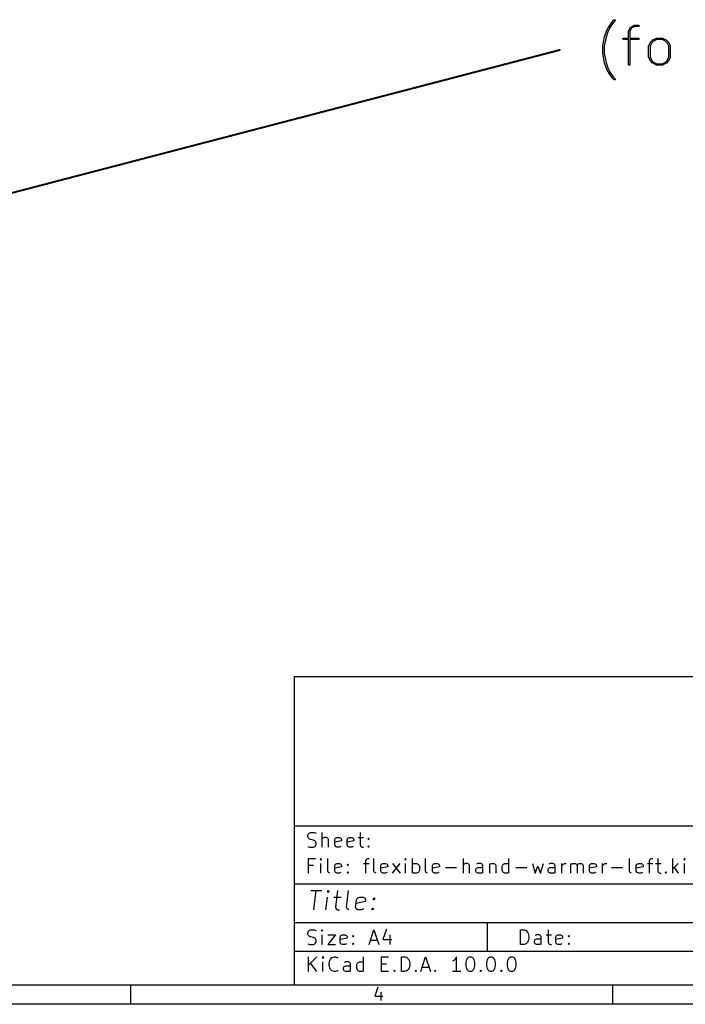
# Model space of a CAD drawing. Header units: inches. Extents: x 0.4 to 11.3, y -7.9 to -0.4.
# Tile 9 of 15: x 5.8 to 8.6, y -7.9 to -3.9. Entities that reach past the tile are written whole.
import ezdxf

# ---------------------------------------------------------------- set-up
doc = ezdxf.new("R2010")
doc.units = ezdxf.units.IN
doc.header["$MEASUREMENT"] = 0
doc.layers.add('User.Drawings', color=9, linetype='CONTINUOUS', true_color=0xc2c2c2)

msp = doc.modelspace()

# ---------------------------------------------------------------- linework, layer by layer
at = {"layer": 'BLACK', "linetype": 'CONTINUOUS'}
for p, q in [((6.9686, -6.5357), (11.2206, -6.5357)), ((6.9686, -7.7956), (6.9686, -6.5357)), ((6.9686, -7.146), (11.2206, -7.146)), ((7.0231, -7.1842), (7.0259, -7.1786)), ((7.0231, -7.1898), (7.0231, -7.1842)), ((7.0259, -7.1955), (7.0231, -7.1898)), ((7.0259, -7.1786), (7.0287, -7.1758)), ((7.0287, -7.1983), (7.0259, -7.1955)), ((7.0287, -7.1758), (7.0343, -7.173)), ((7.0343, -7.2011), (7.0287, -7.1983)), ((7.0343, -7.173), (7.0484, -7.173)), ((7.0484, -7.173), (7.0568, -7.1758)), ((7.0821, -7.232), (7.0821, -7.173)), ((7.085, -7.1955), (7.0821, -7.1983)), ((7.0906, -7.1927), (7.085, -7.1955)), ((7.099, -7.1927), (7.0906, -7.1927)), ((7.1046, -7.1955), (7.099, -7.1927)), ((7.1075, -7.2011), (7.1046, -7.1955)), ((7.1328, -7.2011), (7.1356, -7.1955)), ((7.1356, -7.1955), (7.1412, -7.1927)), ((7.1412, -7.1927), (7.1525, -7.1927)), ((7.1525, -7.1927), (7.1581, -7.1955)), ((7.1581, -7.1955), (7.1609, -7.2011)), ((7.1834, -7.2011), (7.1862, -7.1955)), ((7.1862, -7.1955), (7.1918, -7.1927)), ((7.1918, -7.1927), (7.2031, -7.1927)), ((7.2031, -7.1927), (7.2087, -7.1955)), ((7.2087, -7.1955), (7.2115, -7.2011)), ((7.2284, -7.1927), (7.2509, -7.1927)), ((7.2368, -7.173), (7.2368, -7.2236)), ((7.2678, -7.1983), (7.2706, -7.1955)), ((7.2706, -7.2011), (7.2678, -7.1983)), ((7.2706, -7.1955), (7.2734, -7.1983)), ((7.2706, -7.1955), (7.2706, -7.2011)), ((7.2734, -7.1983), (7.2706, -7.2011)), ((7.0231, -7.2292), (7.0315, -7.232)), ((7.0315, -7.232), (7.0456, -7.232)), ((7.0456, -7.2039), (7.0343, -7.2011)), ((7.0512, -7.2067), (7.0456, -7.2039)), ((7.0456, -7.232), (7.0512, -7.2292)), ((7.054, -7.2095), (7.0512, -7.2067)), ((7.0512, -7.2292), (7.054, -7.2264)), ((7.0568, -7.2151), (7.054, -7.2095)), ((7.054, -7.2264), (7.0568, -7.2208)), ((7.0568, -7.2208), (7.0568, -7.2151)), ((7.1075, -7.232), (7.1075, -7.2011)), ((7.1328, -7.2236), (7.1328, -7.2011)), ((7.1609, -7.2067), (7.1328, -7.2123)), ((7.1356, -7.2292), (7.1328, -7.2236)), ((7.1412, -7.232), (7.1356, -7.2292)), ((7.1525, -7.232), (7.1412, -7.232)), ((7.1581, -7.2292), (7.1525, -7.232)), ((7.1609, -7.2011), (7.1609, -7.2067)), ((7.1834, -7.2236), (7.1834, -7.2011)), ((7.2115, -7.2067), (7.1834, -7.2123)), ((7.1862, -7.2292), (7.1834, -7.2236)), ((7.1918, -7.232), (7.1862, -7.2292)), ((7.2031, -7.232), (7.1918, -7.232)), ((7.2087, -7.2292), (7.2031, -7.232)), ((7.2115, -7.2011), (7.2115, -7.2067)), ((7.2368, -7.2236), (7.2396, -7.2292)), ((7.2396, -7.2292), (7.2453, -7.232)), ((7.2453, -7.232), (7.2509, -7.232)), ((7.2678, -7.2292), (7.2706, -7.2264)), ((7.2706, -7.232), (7.2678, -7.2292)), ((7.2706, -7.2264), (7.2734, -7.2292)), ((7.2706, -7.2264), (7.2706, -7.232)), ((7.2734, -7.2292), (7.2706, -7.232)), ((7.0259, -7.3383), (7.0259, -7.2793)), ((7.0259, -7.2793), (7.054, -7.2793)), ((7.0456, -7.3074), (7.0259, -7.3074)), ((7.0765, -7.2793), (7.0737, -7.2821)), ((7.0737, -7.2821), (7.0765, -7.2849)), ((7.0793, -7.2821), (7.0765, -7.2793)), ((7.0765, -7.2793), (7.0765, -7.2849)), ((7.0765, -7.2849), (7.0793, -7.2821)), ((7.0765, -7.3383), (7.0765, -7.2989)), ((7.1046, -7.3299), (7.1046, -7.2793)), ((7.1328, -7.3074), (7.1356, -7.3018)), ((7.1328, -7.3299), (7.1328, -7.3074)), ((7.1609, -7.313), (7.1328, -7.3186)), ((7.1356, -7.3018), (7.1412, -7.2989)), ((7.1412, -7.2989), (7.1525, -7.2989)), ((7.1525, -7.2989), (7.1581, -7.3018)), ((7.1581, -7.3018), (7.1609, -7.3074)), ((7.1609, -7.3074), (7.1609, -7.313)), ((7.1834, -7.3046), (7.1862, -7.3018)), ((7.1862, -7.3074), (7.1834, -7.3046)), ((7.1862, -7.3018), (7.189, -7.3046)), ((7.1862, -7.3018), (7.1862, -7.3074)), ((7.189, -7.3046), (7.1862, -7.3074)), ((7.2509, -7.2989), (7.2734, -7.2989)), ((7.2593, -7.2877), (7.2621, -7.2821)), ((7.2593, -7.3383), (7.2593, -7.2877)), ((7.2621, -7.2821), (7.2678, -7.2793)), ((7.2678, -7.2793), (7.2734, -7.2793)), ((7.2931, -7.3299), (7.2931, -7.2793)), ((7.3212, -7.3074), (7.324, -7.3018)), ((7.3212, -7.3299), (7.3212, -7.3074)), ((7.3493, -7.313), (7.3212, -7.3186)), ((7.324, -7.3018), (7.3296, -7.2989)), ((7.3296, -7.2989), (7.3409, -7.2989)), ((7.3409, -7.2989), (7.3465, -7.3018)), ((7.3465, -7.3018), (7.3493, -7.3074)), ((7.3493, -7.3074), (7.3493, -7.313)), ((7.369, -7.3383), (7.3999, -7.2989)), ((7.369, -7.2989), (7.3999, -7.3383)), ((7.4224, -7.2793), (7.4196, -7.2821)), ((7.4196, -7.2821), (7.4224, -7.2849)), ((7.4252, -7.2821), (7.4224, -7.2793)), ((7.4224, -7.2793), (7.4224, -7.2849)), ((7.4224, -7.2849), (7.4252, -7.2821)), ((7.4224, -7.3383), (7.4224, -7.2989)), ((7.4505, -7.3383), (7.4505, -7.2793)), ((7.4505, -7.3018), (7.4562, -7.2989)), ((7.4562, -7.2989), (7.4674, -7.2989)), ((7.4674, -7.2989), (7.473, -7.3018)), ((7.473, -7.3018), (7.4759, -7.3046)), ((7.4759, -7.3046), (7.4787, -7.3102)), ((7.4787, -7.3102), (7.4787, -7.3271)), ((7.504, -7.3299), (7.504, -7.2793)), ((7.5321, -7.3074), (7.5349, -7.3018)), ((7.5321, -7.3299), (7.5321, -7.3074)), ((7.5602, -7.313), (7.5321, -7.3186)), ((7.5349, -7.3018), (7.5405, -7.2989)), ((7.5405, -7.2989), (7.5518, -7.2989)), ((7.5518, -7.2989), (7.5574, -7.3018)), ((7.5574, -7.3018), (7.5602, -7.3074)), ((7.5602, -7.3074), (7.5602, -7.313)), ((7.5855, -7.3158), (7.6305, -7.3158)), ((7.6586, -7.3383), (7.6586, -7.2793)), ((7.6615, -7.3018), (7.6586, -7.3046)), ((7.6671, -7.2989), (7.6615, -7.3018)), ((7.6755, -7.2989), (7.6671, -7.2989)), ((7.6811, -7.3018), (7.6755, -7.2989)), ((7.6839, -7.3074), (7.6811, -7.3018)), ((7.6839, -7.3383), (7.6839, -7.3074)), ((7.7093, -7.3243), (7.7121, -7.3186)), ((7.7177, -7.2989), (7.7121, -7.3018)), ((7.7121, -7.3186), (7.7177, -7.3158)), ((7.7289, -7.2989), (7.7177, -7.2989)), ((7.7177, -7.3158), (7.7318, -7.3158)), ((7.7346, -7.3018), (7.7289, -7.2989)), ((7.7318, -7.3158), (7.7374, -7.313)), ((7.7374, -7.3074), (7.7346, -7.3018)), ((7.7374, -7.3383), (7.7374, -7.3074)), ((7.7655, -7.2989), (7.7655, -7.3383)), ((7.7655, -7.3046), (7.7683, -7.3018)), ((7.7683, -7.3018), (7.7739, -7.2989)), ((7.7739, -7.2989), (7.7824, -7.2989)), ((7.7824, -7.2989), (7.788, -7.3018)), ((7.788, -7.3018), (7.7908, -7.3074)), ((7.7908, -7.3074), (7.7908, -7.3383)), ((7.8161, -7.3102), (7.8189, -7.3046)), ((7.8161, -7.3271), (7.8161, -7.3102)), ((7.8189, -7.3046), (7.8217, -7.3018)), ((7.8217, -7.3018), (7.8274, -7.2989)), ((7.8274, -7.2989), (7.8386, -7.2989)), ((7.8386, -7.2989), (7.8442, -7.3018)), ((7.8442, -7.3383), (7.8442, -7.2793)), ((7.8724, -7.3158), (7.9174, -7.3158)), ((7.9399, -7.2989), (7.9511, -7.3383)), ((7.9511, -7.3383), (7.9624, -7.3102)), ((7.9624, -7.3102), (7.9736, -7.3383)), ((7.9736, -7.3383), (7.9848, -7.2989)), ((8.0045, -7.3243), (8.0073, -7.3186)), ((8.013, -7.2989), (8.0073, -7.3018)), ((8.0073, -7.3186), (8.013, -7.3158)), ((8.0242, -7.2989), (8.013, -7.2989)), ((8.013, -7.3158), (8.027, -7.3158)), ((8.0298, -7.3018), (8.0242, -7.2989)), ((8.027, -7.3158), (8.0327, -7.313)), ((8.0327, -7.3074), (8.0298, -7.3018)), ((8.0327, -7.3383), (8.0327, -7.3074)), ((8.0608, -7.3383), (8.0608, -7.2989)), ((8.0608, -7.3102), (8.0636, -7.3046)), ((8.0636, -7.3046), (8.0664, -7.3018)), ((8.0664, -7.3018), (8.072, -7.2989)), ((8.072, -7.2989), (8.0777, -7.2989)), ((8.0973, -7.3383), (8.0973, -7.2989)), ((8.0973, -7.3046), (8.1001, -7.3018)), ((8.1001, -7.3018), (8.1058, -7.2989)), ((8.1058, -7.2989), (8.1142, -7.2989)), ((8.1142, -7.2989), (8.1198, -7.3018)), ((8.1198, -7.3018), (8.1226, -7.3074)), ((8.1226, -7.3074), (8.1255, -7.3018)), ((8.1226, -7.3074), (8.1226, -7.3383)), ((8.1255, -7.3018), (8.1311, -7.2989)), ((8.1311, -7.2989), (8.1395, -7.2989)), ((8.1395, -7.2989), (8.1451, -7.3018)), ((8.1451, -7.3018), (8.148, -7.3074)), ((8.148, -7.3074), (8.148, -7.3383)), ((8.1733, -7.3074), (8.1761, -7.3018)), ((8.1733, -7.3299), (8.1733, -7.3074)), ((8.2014, -7.313), (8.1733, -7.3186)), ((8.1761, -7.3018), (8.1817, -7.2989)), ((8.1817, -7.2989), (8.1929, -7.2989)), ((8.1929, -7.2989), (8.1986, -7.3018)), ((8.1986, -7.3018), (8.2014, -7.3074)), ((8.2014, -7.3074), (8.2014, -7.313)), ((8.2267, -7.3383), (8.2267, -7.2989)), ((8.2267, -7.3102), (8.2295, -7.3046)), ((8.2295, -7.3046), (8.2323, -7.3018)), ((8.2323, -7.3018), (8.2379, -7.2989)), ((8.2379, -7.2989), (8.2436, -7.2989)), ((8.2633, -7.3158), (8.3082, -7.3158)), ((8.3364, -7.3299), (8.3364, -7.2793)), ((8.3645, -7.3074), (8.3673, -7.3018)), ((8.3645, -7.3299), (8.3645, -7.3074)), ((8.3926, -7.313), (8.3645, -7.3186)), ((8.3673, -7.3018), (8.3729, -7.2989)), ((8.3729, -7.2989), (8.3842, -7.2989)), ((8.3842, -7.2989), (8.3898, -7.3018)), ((8.3898, -7.3018), (8.3926, -7.3074)), ((8.3926, -7.3074), (8.3926, -7.313)), ((8.4095, -7.2989), (8.432, -7.2989)), ((8.4179, -7.2877), (8.4207, -7.2821)), ((8.4179, -7.3383), (8.4179, -7.2877)), ((8.4207, -7.2821), (8.4264, -7.2793)), ((8.4264, -7.2793), (8.432, -7.2793)), ((8.4432, -7.2989), (8.4657, -7.2989)), ((8.4517, -7.2793), (8.4517, -7.3299)), ((8.5135, -7.3383), (8.5135, -7.2793)), ((8.536, -7.2989), (8.5135, -7.3214)), ((8.5192, -7.3158), (8.536, -7.3383)), ((8.5613, -7.2793), (8.5585, -7.2821)), ((8.5585, -7.2821), (8.5613, -7.2849)), ((8.5642, -7.2821), (8.5613, -7.2793)), ((8.5613, -7.2793), (8.5613, -7.2849)), ((8.5613, -7.2849), (8.5642, -7.2821)), ((8.5613, -7.3383), (8.5613, -7.2989)), ((7.1075, -7.3355), (7.1046, -7.3299)), ((7.1131, -7.3383), (7.1075, -7.3355)), ((7.1356, -7.3355), (7.1328, -7.3299)), ((7.1412, -7.3383), (7.1356, -7.3355)), ((7.1525, -7.3383), (7.1412, -7.3383)), ((7.1581, -7.3355), (7.1525, -7.3383)), ((7.1834, -7.3355), (7.1862, -7.3327)), ((7.1862, -7.3383), (7.1834, -7.3355)), ((7.1862, -7.3327), (7.189, -7.3355)), ((7.1862, -7.3327), (7.1862, -7.3383)), ((7.189, -7.3355), (7.1862, -7.3383)), ((7.2959, -7.3355), (7.2931, -7.3299)), ((7.3015, -7.3383), (7.2959, -7.3355)), ((7.324, -7.3355), (7.3212, -7.3299)), ((7.3296, -7.3383), (7.324, -7.3355)), ((7.3409, -7.3383), (7.3296, -7.3383)), ((7.3465, -7.3355), (7.3409, -7.3383)), ((7.4562, -7.3383), (7.4505, -7.3355)), ((7.4674, -7.3383), (7.4562, -7.3383)), ((7.473, -7.3355), (7.4674, -7.3383)), ((7.4759, -7.3327), (7.473, -7.3355)), ((7.4787, -7.3271), (7.4759, -7.3327)), ((7.5068, -7.3355), (7.504, -7.3299)), ((7.5124, -7.3383), (7.5068, -7.3355)), ((7.5349, -7.3355), (7.5321, -7.3299)), ((7.5405, -7.3383), (7.5349, -7.3355)), ((7.5518, -7.3383), (7.5405, -7.3383)), ((7.5574, -7.3355), (7.5518, -7.3383)), ((7.7093, -7.3299), (7.7093, -7.3243)), ((7.7121, -7.3355), (7.7093, -7.3299)), ((7.7177, -7.3383), (7.7121, -7.3355)), ((7.7318, -7.3383), (7.7177, -7.3383)), ((7.7374, -7.3355), (7.7318, -7.3383)), ((7.8189, -7.3327), (7.8161, -7.3271)), ((7.8217, -7.3355), (7.8189, -7.3327)), ((7.8274, -7.3383), (7.8217, -7.3355)), ((7.8386, -7.3383), (7.8274, -7.3383)), ((7.8442, -7.3355), (7.8386, -7.3383)), ((8.0045, -7.3299), (8.0045, -7.3243)), ((8.0073, -7.3355), (8.0045, -7.3299)), ((8.013, -7.3383), (8.0073, -7.3355)), ((8.027, -7.3383), (8.013, -7.3383)), ((8.0327, -7.3355), (8.027, -7.3383)), ((8.1761, -7.3355), (8.1733, -7.3299)), ((8.1817, -7.3383), (8.1761, -7.3355)), ((8.1929, -7.3383), (8.1817, -7.3383)), ((8.1986, -7.3355), (8.1929, -7.3383)), ((8.3392, -7.3355), (8.3364, -7.3299)), ((8.3448, -7.3383), (8.3392, -7.3355)), ((8.3673, -7.3355), (8.3645, -7.3299)), ((8.3729, -7.3383), (8.3673, -7.3355)), ((8.3842, -7.3383), (8.3729, -7.3383)), ((8.3898, -7.3355), (8.3842, -7.3383)), ((8.4517, -7.3299), (8.4545, -7.3355)), ((8.4545, -7.3355), (8.4601, -7.3383)), ((8.4601, -7.3383), (8.4657, -7.3383)), ((8.4826, -7.3355), (8.4854, -7.3327)), ((8.4854, -7.3383), (8.4826, -7.3355)), ((8.4854, -7.3327), (8.4882, -7.3355)), ((8.4854, -7.3327), (8.4854, -7.3383)), ((8.4882, -7.3355), (8.4854, -7.3383)), ((6.9686, -7.3822), (11.2206, -7.3822)), ((7.0352, -7.4099), (7.0802, -7.4099)), ((7.0478, -7.4886), (7.0577, -7.4099)), ((7.0966, -7.4886), (7.1032, -7.4362)), ((7.1064, -7.4099), (7.1022, -7.4137)), ((7.1022, -7.4137), (7.1055, -7.4174)), ((7.1064, -7.4099), (7.1055, -7.4174)), ((7.1055, -7.4174), (7.1097, -7.4137)), ((7.1097, -7.4137), (7.1064, -7.4099)), ((7.1294, -7.4362), (7.1594, -7.4362)), ((7.1439, -7.4099), (7.1355, -7.4774)), ((7.1805, -7.4774), (7.1889, -7.4099)), ((7.2217, -7.4474), (7.2264, -7.4399)), ((7.2264, -7.4399), (7.2344, -7.4362)), ((7.2344, -7.4362), (7.2494, -7.4362)), ((7.2494, -7.4362), (7.2564, -7.4399)), ((7.2564, -7.4399), (7.2592, -7.4474)), ((7.2897, -7.4437), (7.2939, -7.4399)), ((7.2939, -7.4399), (7.293, -7.4474)), ((7.2939, -7.4399), (7.2972, -7.4437)), ((7.1355, -7.4774), (7.1383, -7.4849)), ((7.1833, -7.4849), (7.1805, -7.4774)), ((7.218, -7.4774), (7.2217, -7.4474)), ((7.2208, -7.4849), (7.218, -7.4774)), ((7.2583, -7.4549), (7.2199, -7.4624)), ((7.2592, -7.4474), (7.2583, -7.4549)), ((7.293, -7.4474), (7.2897, -7.4437)), ((7.2972, -7.4437), (7.293, -7.4474)), ((7.1383, -7.4849), (7.1453, -7.4886)), ((7.1453, -7.4886), (7.1528, -7.4886)), ((7.1903, -7.4886), (7.1833, -7.4849)), ((7.2278, -7.4886), (7.2208, -7.4849)), ((7.2428, -7.4886), (7.2278, -7.4886)), ((7.2508, -7.4849), (7.2428, -7.4886)), ((7.2845, -7.4849), (7.2888, -7.4811)), ((7.2878, -7.4886), (7.2845, -7.4849)), ((7.2888, -7.4811), (7.2878, -7.4886)), ((7.292, -7.4849), (7.2878, -7.4886)), ((7.2888, -7.4811), (7.292, -7.4849)), ((6.9686, -7.5397), (11.2206, -7.5397)), ((7.756, -7.5397), (7.756, -7.6578)), ((7.0231, -7.5819), (7.0259, -7.5762)), ((7.0231, -7.5875), (7.0231, -7.5819)), ((7.0259, -7.5931), (7.0231, -7.5875)), ((7.0259, -7.5762), (7.0287, -7.5734)), ((7.0287, -7.5959), (7.0259, -7.5931)), ((7.0287, -7.5734), (7.0343, -7.5706)), ((7.0343, -7.5987), (7.0287, -7.5959)), ((7.0343, -7.5706), (7.0484, -7.5706)), ((7.0456, -7.6015), (7.0343, -7.5987)), ((7.0484, -7.5706), (7.0568, -7.5734)), ((7.0821, -7.5706), (7.0793, -7.5734)), ((7.0793, -7.5734), (7.0821, -7.5762)), ((7.085, -7.5734), (7.0821, -7.5706)), ((7.0821, -7.5706), (7.0821, -7.5762)), ((7.0821, -7.5762), (7.085, -7.5734)), ((7.0821, -7.6297), (7.0821, -7.5903)), ((7.1046, -7.5903), (7.1356, -7.5903)), ((7.1356, -7.5903), (7.1046, -7.6297)), ((7.1553, -7.5987), (7.1581, -7.5931)), ((7.1553, -7.6212), (7.1553, -7.5987)), ((7.1581, -7.5931), (7.1637, -7.5903)), ((7.1637, -7.5903), (7.175, -7.5903)), ((7.175, -7.5903), (7.1806, -7.5931)), ((7.1806, -7.5931), (7.1834, -7.5987)), ((7.1834, -7.5987), (7.1834, -7.6043)), ((7.2059, -7.5959), (7.2087, -7.5931)), ((7.2087, -7.5987), (7.2059, -7.5959)), ((7.2087, -7.5931), (7.2115, -7.5959)), ((7.2087, -7.5931), (7.2087, -7.5987)), ((7.2115, -7.5959), (7.2087, -7.5987)), ((7.2734, -7.6297), (7.2931, -7.5706)), ((7.2931, -7.5706), (7.3127, -7.6297)), ((7.3437, -7.5678), (7.3296, -7.61)), ((7.3577, -7.5903), (7.3577, -7.6297)), ((7.892, -7.6297), (7.892, -7.5706)), ((7.892, -7.5706), (7.9061, -7.5706)), ((7.9061, -7.5706), (7.9145, -7.5734)), ((7.9145, -7.5734), (7.9202, -7.579)), ((7.9202, -7.579), (7.923, -7.5847)), ((7.923, -7.5847), (7.9258, -7.5959)), ((7.9258, -7.5959), (7.9258, -7.6043)), ((7.9567, -7.5903), (7.9511, -7.5931)), ((7.968, -7.5903), (7.9567, -7.5903)), ((7.9736, -7.5931), (7.968, -7.5903)), ((7.9764, -7.5987), (7.9736, -7.5931)), ((7.9764, -7.6297), (7.9764, -7.5987)), ((7.9961, -7.5903), (8.0186, -7.5903)), ((8.0045, -7.5706), (8.0045, -7.6212)), ((8.0355, -7.5987), (8.0383, -7.5931)), ((8.0355, -7.6212), (8.0355, -7.5987)), ((8.0383, -7.5931), (8.0439, -7.5903)), ((8.0439, -7.5903), (8.0552, -7.5903)), ((8.0552, -7.5903), (8.0608, -7.5931)), ((8.0608, -7.5931), (8.0636, -7.5987)), ((8.0636, -7.5987), (8.0636, -7.6043)), ((8.0861, -7.5959), (8.0889, -7.5931)), ((8.0889, -7.5987), (8.0861, -7.5959)), ((8.0889, -7.5931), (8.0917, -7.5959)), ((8.0889, -7.5931), (8.0889, -7.5987)), ((8.0917, -7.5959), (8.0889, -7.5987)), ((7.0231, -7.6268), (7.0315, -7.6297)), ((7.0315, -7.6297), (7.0456, -7.6297)), ((7.0512, -7.6043), (7.0456, -7.6015)), ((7.0456, -7.6297), (7.0512, -7.6268)), ((7.054, -7.6072), (7.0512, -7.6043)), ((7.0512, -7.6268), (7.054, -7.624)), ((7.0568, -7.6128), (7.054, -7.6072)), ((7.054, -7.624), (7.0568, -7.6184)), ((7.0568, -7.6184), (7.0568, -7.6128)), ((7.1046, -7.6297), (7.1356, -7.6297)), ((7.1834, -7.6043), (7.1553, -7.61)), ((7.1581, -7.6268), (7.1553, -7.6212)), ((7.1637, -7.6297), (7.1581, -7.6268)), ((7.175, -7.6297), (7.1637, -7.6297)), ((7.1806, -7.6268), (7.175, -7.6297)), ((7.2059, -7.6268), (7.2087, -7.624)), ((7.2087, -7.6297), (7.2059, -7.6268)), ((7.2087, -7.624), (7.2115, -7.6268)), ((7.2087, -7.624), (7.2087, -7.6297)), ((7.2115, -7.6268), (7.2087, -7.6297)), ((7.279, -7.6128), (7.3071, -7.6128)), ((7.3296, -7.61), (7.3662, -7.61)), ((7.9061, -7.6297), (7.892, -7.6297)), ((7.9145, -7.6268), (7.9061, -7.6297)), ((7.9202, -7.6212), (7.9145, -7.6268)), ((7.923, -7.6156), (7.9202, -7.6212)), ((7.9258, -7.6043), (7.923, -7.6156)), ((7.9483, -7.6156), (7.9511, -7.61)), ((7.9483, -7.6212), (7.9483, -7.6156)), ((7.9511, -7.6268), (7.9483, -7.6212)), ((7.9511, -7.61), (7.9567, -7.6072)), ((7.9567, -7.6297), (7.9511, -7.6268)), ((7.9567, -7.6072), (7.9708, -7.6072)), ((7.9708, -7.6297), (7.9567, -7.6297)), ((7.9708, -7.6072), (7.9764, -7.6043)), ((7.9764, -7.6268), (7.9708, -7.6297)), ((8.0045, -7.6212), (8.0073, -7.6268)), ((8.0073, -7.6268), (8.013, -7.6297)), ((8.013, -7.6297), (8.0186, -7.6297)), ((8.0636, -7.6043), (8.0355, -7.61)), ((8.0383, -7.6268), (8.0355, -7.6212)), ((8.0439, -7.6297), (8.0383, -7.6268)), ((8.0552, -7.6297), (8.0439, -7.6297)), ((8.0608, -7.6268), (8.0552, -7.6297)), ((8.0861, -7.6268), (8.0889, -7.624)), ((8.0889, -7.6297), (8.0861, -7.6268)), ((8.0889, -7.624), (8.0917, -7.6268)), ((8.0889, -7.624), (8.0889, -7.6297)), ((8.0917, -7.6268), (8.0889, -7.6297)), ((6.9686, -7.6578), (11.2206, -7.6578)), ((7.0259, -7.7399), (7.0259, -7.6808)), ((7.0597, -7.6808), (7.0259, -7.7146)), ((7.085, -7.6808), (7.0821, -7.6837)), ((7.0878, -7.6837), (7.085, -7.6808)), ((7.085, -7.6808), (7.085, -7.6865)), ((7.1215, -7.6837), (7.13, -7.6808)), ((7.13, -7.6808), (7.1356, -7.6808)), ((7.1356, -7.6808), (7.144, -7.6837)), ((7.2509, -7.7399), (7.2509, -7.6808)), ((7.324, -7.7399), (7.324, -7.6808)), ((7.324, -7.6808), (7.3521, -7.6808)), ((7.4055, -7.7399), (7.4055, -7.6808)), ((7.4055, -7.6808), (7.4196, -7.6808)), ((7.4196, -7.6808), (7.428, -7.6837)), ((7.4843, -7.7399), (7.504, -7.6808)), ((7.504, -7.6808), (7.5237, -7.7399)), ((7.6305, -7.6808), (7.6249, -7.6893)), ((7.6305, -7.7399), (7.6305, -7.6808)), ((7.6783, -7.6837), (7.6839, -7.6808)), ((7.6839, -7.6808), (7.6896, -7.6808)), ((7.6896, -7.6808), (7.6952, -7.6837)), ((7.7627, -7.6837), (7.7683, -7.6808)), ((7.7683, -7.6808), (7.7739, -7.6808)), ((7.7739, -7.6808), (7.7796, -7.6837)), ((7.8471, -7.6837), (7.8527, -7.6808)), ((7.8527, -7.6808), (7.8583, -7.6808)), ((7.8583, -7.6808), (7.8639, -7.6837)), ((7.0597, -7.7399), (7.0343, -7.7061)), ((7.0821, -7.6837), (7.085, -7.6865)), ((7.085, -7.6865), (7.0878, -7.6837)), ((7.085, -7.7399), (7.085, -7.7005)), ((7.1103, -7.7061), (7.1131, -7.6949)), ((7.1103, -7.7146), (7.1103, -7.7061)), ((7.1131, -7.7258), (7.1103, -7.7146)), ((7.1131, -7.6949), (7.1159, -7.6893)), ((7.1159, -7.6893), (7.1215, -7.6837)), ((7.144, -7.6837), (7.1468, -7.6865)), ((7.1693, -7.7258), (7.1721, -7.7202)), ((7.1778, -7.7005), (7.1721, -7.7033)), ((7.1721, -7.7202), (7.1778, -7.7174)), ((7.189, -7.7005), (7.1778, -7.7005)), ((7.1778, -7.7174), (7.1918, -7.7174)), ((7.1946, -7.7033), (7.189, -7.7005)), ((7.1918, -7.7174), (7.1974, -7.7146)), ((7.1974, -7.709), (7.1946, -7.7033)), ((7.1974, -7.7399), (7.1974, -7.709)), ((7.2228, -7.7118), (7.2256, -7.7061)), ((7.2228, -7.7286), (7.2228, -7.7118)), ((7.2256, -7.7061), (7.2284, -7.7033)), ((7.2284, -7.7033), (7.234, -7.7005)), ((7.234, -7.7005), (7.2453, -7.7005)), ((7.2453, -7.7005), (7.2509, -7.7033)), ((7.324, -7.709), (7.3437, -7.709)), ((7.428, -7.6837), (7.4337, -7.6893)), ((7.4337, -7.6893), (7.4365, -7.6949)), ((7.4365, -7.6949), (7.4393, -7.7061)), ((7.4393, -7.7146), (7.4365, -7.7258)), ((7.4393, -7.7061), (7.4393, -7.7146)), ((7.6193, -7.6949), (7.6136, -7.6977)), ((7.6249, -7.6893), (7.6193, -7.6949)), ((7.6699, -7.7033), (7.6727, -7.6921)), ((7.6699, -7.7174), (7.6699, -7.7033)), ((7.6727, -7.7286), (7.6699, -7.7174)), ((7.6727, -7.6921), (7.6755, -7.6865)), ((7.6755, -7.6865), (7.6783, -7.6837)), ((7.6952, -7.6837), (7.698, -7.6865)), ((7.698, -7.6865), (7.7008, -7.6921)), ((7.7008, -7.6921), (7.7036, -7.7033)), ((7.7036, -7.7174), (7.7008, -7.7286)), ((7.7036, -7.7033), (7.7036, -7.7174)), ((7.7543, -7.7033), (7.7571, -7.6921)), ((7.7543, -7.7174), (7.7543, -7.7033)), ((7.7571, -7.7286), (7.7543, -7.7174)), ((7.7571, -7.6921), (7.7599, -7.6865)), ((7.7599, -7.6865), (7.7627, -7.6837)), ((7.7796, -7.6837), (7.7824, -7.6865)), ((7.7824, -7.6865), (7.7852, -7.6921)), ((7.7852, -7.6921), (7.788, -7.7033)), ((7.788, -7.7174), (7.7852, -7.7286)), ((7.788, -7.7033), (7.788, -7.7174)), ((7.8386, -7.7033), (7.8414, -7.6921)), ((7.8386, -7.7174), (7.8386, -7.7033)), ((7.8414, -7.7286), (7.8386, -7.7174)), ((7.8414, -7.6921), (7.8442, -7.6865)), ((7.8442, -7.6865), (7.8471, -7.6837)), ((7.8639, -7.6837), (7.8667, -7.6865)), ((7.8667, -7.6865), (7.8696, -7.6921)), ((7.8696, -7.6921), (7.8724, -7.7033)), ((7.8724, -7.7174), (7.8696, -7.7286)), ((7.8724, -7.7033), (7.8724, -7.7174)), ((7.1159, -7.7315), (7.1131, -7.7258)), ((7.1215, -7.7371), (7.1159, -7.7315)), ((7.13, -7.7399), (7.1215, -7.7371)), ((7.1356, -7.7399), (7.13, -7.7399)), ((7.144, -7.7371), (7.1356, -7.7399)), ((7.1468, -7.7343), (7.144, -7.7371)), ((7.1693, -7.7315), (7.1693, -7.7258)), ((7.1721, -7.7371), (7.1693, -7.7315)), ((7.1778, -7.7399), (7.1721, -7.7371)), ((7.1918, -7.7399), (7.1778, -7.7399)), ((7.1974, -7.7371), (7.1918, -7.7399)), ((7.2256, -7.7343), (7.2228, -7.7286)), ((7.2284, -7.7371), (7.2256, -7.7343)), ((7.234, -7.7399), (7.2284, -7.7371)), ((7.2453, -7.7399), (7.234, -7.7399)), ((7.2509, -7.7371), (7.2453, -7.7399)), ((7.3521, -7.7399), (7.324, -7.7399)), ((7.3746, -7.7371), (7.3774, -7.7343)), ((7.3774, -7.7399), (7.3746, -7.7371)), ((7.3774, -7.7343), (7.3802, -7.7371)), ((7.3774, -7.7343), (7.3774, -7.7399)), ((7.3802, -7.7371), (7.3774, -7.7399)), ((7.4196, -7.7399), (7.4055, -7.7399)), ((7.428, -7.7371), (7.4196, -7.7399)), ((7.4337, -7.7315), (7.428, -7.7371)), ((7.4365, -7.7258), (7.4337, -7.7315)), ((7.4618, -7.7371), (7.4646, -7.7343)), ((7.4646, -7.7399), (7.4618, -7.7371)), ((7.4646, -7.7343), (7.4674, -7.7371)), ((7.4646, -7.7343), (7.4646, -7.7399)), ((7.4674, -7.7371), (7.4646, -7.7399)), ((7.4899, -7.723), (7.518, -7.723)), ((7.5405, -7.7371), (7.5433, -7.7343)), ((7.5433, -7.7399), (7.5405, -7.7371)), ((7.5433, -7.7343), (7.5462, -7.7371)), ((7.5433, -7.7343), (7.5433, -7.7399)), ((7.5462, -7.7371), (7.5433, -7.7399)), ((7.6474, -7.7399), (7.6136, -7.7399)), ((7.6755, -7.7343), (7.6727, -7.7286)), ((7.6783, -7.7371), (7.6755, -7.7343)), ((7.6839, -7.7399), (7.6783, -7.7371)), ((7.6896, -7.7399), (7.6839, -7.7399)), ((7.6952, -7.7371), (7.6896, -7.7399)), ((7.698, -7.7343), (7.6952, -7.7371)), ((7.7008, -7.7286), (7.698, -7.7343)), ((7.7261, -7.7371), (7.7289, -7.7343)), ((7.7289, -7.7399), (7.7261, -7.7371)), ((7.7289, -7.7343), (7.7318, -7.7371)), ((7.7289, -7.7343), (7.7289, -7.7399)), ((7.7318, -7.7371), (7.7289, -7.7399)), ((7.7599, -7.7343), (7.7571, -7.7286)), ((7.7627, -7.7371), (7.7599, -7.7343)), ((7.7683, -7.7399), (7.7627, -7.7371)), ((7.7739, -7.7399), (7.7683, -7.7399)), ((7.7796, -7.7371), (7.7739, -7.7399)), ((7.7824, -7.7343), (7.7796, -7.7371)), ((7.7852, -7.7286), (7.7824, -7.7343)), ((7.8105, -7.7371), (7.8133, -7.7343)), ((7.8133, -7.7399), (7.8105, -7.7371)), ((7.8133, -7.7343), (7.8161, -7.7371)), ((7.8133, -7.7343), (7.8133, -7.7399)), ((7.8161, -7.7371), (7.8133, -7.7399)), ((7.8442, -7.7343), (7.8414, -7.7286)), ((7.8471, -7.7371), (7.8442, -7.7343)), ((7.8527, -7.7399), (7.8471, -7.7371)), ((7.8583, -7.7399), (7.8527, -7.7399)), ((7.8639, -7.7371), (7.8583, -7.7399)), ((7.8667, -7.7343), (7.8639, -7.7371)), ((7.8696, -7.7286), (7.8667, -7.7343)), ((11.2206, -7.7956), (0.4724, -7.7956)), ((6.2992, -7.7956), (6.2992, -7.8743)), ((11.2206, -7.7956), (6.9686, -7.7956)), ((8.2677, -7.7956), (8.2677, -7.8743)), ((7.3093, -7.8047), (7.2971, -7.8412)), ((7.2971, -7.8412), (7.3288, -7.8412)), ((7.3215, -7.8242), (7.3215, -7.8583)), ((11.2993, -7.8743), (0.3937, -7.8743))]:
    msp.add_line(p, q, dxfattribs=at)
at = {"layer": 'User.Drawings', "linetype": 'CONTINUOUS'}
for p, q in [((8.2658, -3.861), (8.2733, -3.8535)), ((8.2774, -3.8576), (8.2701, -3.8649)), ((8.2733, -3.8535), (8.2737, -3.8531)), ((8.2737, -3.8531), (8.2748, -3.8527)), ((8.2748, -3.8527), (8.2759, -3.8527)), ((8.2759, -3.8527), (8.277, -3.8531)), ((8.277, -3.8531), (8.2778, -3.8539)), ((8.2778, -3.8572), (8.2774, -3.8576)), ((8.2778, -3.8539), (8.2782, -3.855)), ((8.2782, -3.8561), (8.2778, -3.8572)), ((8.2782, -3.855), (8.2782, -3.8561)), ((8.2351, -3.9221), (8.2426, -3.8996)), ((8.2426, -3.8994), (8.2427, -3.8992)), ((8.2426, -3.8996), (8.2426, -3.8994)), ((8.2427, -3.8992), (8.2502, -3.8842)), ((8.2554, -3.887), (8.2481, -3.9017)), ((8.2502, -3.8842), (8.2503, -3.8841)), ((8.2503, -3.8841), (8.2504, -3.8839)), ((8.2504, -3.8839), (8.2654, -3.8614)), ((8.2701, -3.8649), (8.2554, -3.887)), ((8.2654, -3.8614), (8.2656, -3.8612)), ((8.2654, -3.8614), (8.2654, -3.8614)), ((8.2654, -3.8614), (8.2654, -3.8614)), ((8.2656, -3.8612), (8.2658, -3.861)), ((8.2658, -3.861), (8.2658, -3.861)), ((8.2658, -3.861), (8.2658, -3.861)), ((8.3324, -3.9), (8.3325, -3.8999)), ((8.3324, -3.9006), (8.3324, -3.9)), ((8.3324, -3.9276), (8.3324, -3.9006)), ((8.3325, -3.8998), (8.3327, -3.8992)), ((8.3325, -3.8999), (8.3325, -3.8998)), ((8.3327, -3.8992), (8.3402, -3.8842)), ((8.345, -3.8878), (8.3383, -3.9013)), ((8.3402, -3.8842), (8.3403, -3.8841)), ((8.3403, -3.884), (8.3405, -3.8837)), ((8.3403, -3.8841), (8.3403, -3.884)), ((8.3403, -3.8841), (8.3403, -3.8841)), ((8.3405, -3.8837), (8.3408, -3.8835)), ((8.3408, -3.8835), (8.341, -3.8832)), ((8.341, -3.8832), (8.3413, -3.883)), ((8.3413, -3.883), (8.3414, -3.883)), ((8.3414, -3.883), (8.3415, -3.8829)), ((8.3414, -3.883), (8.3414, -3.883)), ((8.3415, -3.8829), (8.3565, -3.8754)), ((8.3585, -3.881), (8.345, -3.8878)), ((8.3565, -3.8754), (8.3571, -3.8752)), ((8.3571, -3.8752), (8.3572, -3.8752)), ((8.3572, -3.8752), (8.3573, -3.8752)), ((8.3573, -3.8752), (8.3578, -3.8751)), ((8.3578, -3.8751), (8.3728, -3.8751)), ((8.3728, -3.881), (8.3585, -3.881)), ((8.3728, -3.8751), (8.3734, -3.8752)), ((8.3734, -3.881), (8.3728, -3.881)), ((8.3734, -3.8752), (8.3745, -3.8756)), ((8.3745, -3.8805), (8.3734, -3.881)), ((8.3745, -3.8756), (8.3753, -3.8764)), ((8.3753, -3.8797), (8.3745, -3.8805)), ((8.3753, -3.8764), (8.3757, -3.8775)), ((8.3757, -3.8786), (8.3753, -3.8797)), ((8.3757, -3.8775), (8.3757, -3.8786)), ((8.2275, -3.96), (8.235, -3.9225)), ((8.2407, -3.9238), (8.2333, -3.9608)), ((8.235, -3.9223), (8.2351, -3.9221)), ((8.235, -3.9225), (8.235, -3.9223)), ((8.2481, -3.9017), (8.2407, -3.9238)), ((8.31, -3.93), (8.3104, -3.9289)), ((8.31, -3.9311), (8.31, -3.93)), ((8.3104, -3.9322), (8.31, -3.9311)), ((8.3104, -3.9289), (8.3112, -3.9281)), ((8.3112, -3.933), (8.3104, -3.9322)), ((8.3112, -3.9281), (8.3123, -3.9277)), ((8.3123, -3.9334), (8.3112, -3.933)), ((8.3123, -3.9277), (8.3128, -3.9276)), ((8.3128, -3.9335), (8.3123, -3.9334)), ((8.3128, -3.9276), (8.3324, -3.9276)), ((8.3324, -3.9335), (8.3128, -3.9335)), ((8.3324, -4.0355), (8.3324, -3.9335)), ((8.3383, -3.9013), (8.3383, -3.9276)), ((8.3383, -3.9276), (8.3728, -3.9276)), ((8.3728, -3.9335), (8.3383, -3.9335)), ((8.3383, -3.9335), (8.3383, -4.0355)), ((8.3728, -3.9276), (8.3734, -3.9277)), ((8.3734, -3.9334), (8.3728, -3.9335)), ((8.3734, -3.9277), (8.3745, -3.9281)), ((8.3745, -3.933), (8.3734, -3.9334)), ((8.3745, -3.9281), (8.3753, -3.9289)), ((8.3753, -3.9322), (8.3745, -3.933)), ((8.3753, -3.9289), (8.3757, -3.93)), ((8.3757, -3.9311), (8.3753, -3.9322)), ((8.3757, -3.93), (8.3757, -3.9311)), ((8.4232, -3.9435), (8.4307, -3.936)), ((8.4346, -3.9405), (8.4278, -3.9473)), ((8.4307, -3.936), (8.431, -3.9358)), ((8.431, -3.9358), (8.431, -3.9357)), ((8.431, -3.9357), (8.4311, -3.9357)), ((8.4311, -3.9357), (8.4312, -3.9356)), ((8.4312, -3.9356), (8.4313, -3.9356)), ((8.4313, -3.9356), (8.4315, -3.9354)), ((8.4315, -3.9354), (8.4465, -3.9279)), ((8.4485, -3.9335), (8.4346, -3.9405)), ((8.4465, -3.9279), (8.447, -3.9277)), ((8.447, -3.9277), (8.4472, -3.9277)), ((8.4472, -3.9277), (8.4473, -3.9277)), ((8.4473, -3.9277), (8.4478, -3.9276)), ((8.4478, -3.9276), (8.4703, -3.9276)), ((8.4696, -3.9335), (8.4485, -3.9335)), ((8.4836, -3.9405), (8.4696, -3.9335)), ((8.4703, -3.9276), (8.4709, -3.9277)), ((8.4709, -3.9277), (8.471, -3.9277)), ((8.471, -3.9277), (8.4711, -3.9277)), ((8.4711, -3.9277), (8.4716, -3.9279)), ((8.4716, -3.9279), (8.4866, -3.9354)), ((8.4904, -3.9473), (8.4836, -3.9405)), ((8.4866, -3.9354), (8.4869, -3.9356)), ((8.4869, -3.9356), (8.487, -3.9356)), ((8.487, -3.9356), (8.487, -3.9357)), ((8.487, -3.9357), (8.4871, -3.9357)), ((8.4871, -3.9357), (8.4872, -3.9358)), ((8.4872, -3.9358), (8.4874, -3.936)), ((8.4874, -3.936), (8.4949, -3.9435)), ((5.1594, -4.7287), (8.0507, -3.9745)), ((8.0517, -3.9783), (5.1594, -4.7328)), ((8.0507, -3.9745), (8.0515, -3.9744)), ((8.0515, -3.9744), (8.0528, -3.9752)), ((8.0524, -3.9779), (8.0517, -3.9783)), ((8.0531, -3.9766), (8.0524, -3.9779)), ((8.0528, -3.9752), (8.0531, -3.9766)), ((8.2274, -3.9603), (8.2275, -3.96)), ((8.2274, -3.9605), (8.2274, -3.9603)), ((8.2274, -3.9905), (8.2274, -3.9605)), ((8.2274, -3.9605), (8.2274, -3.9605)), ((8.2274, -3.9605), (8.2274, -3.9605)), ((8.2275, -3.96), (8.2275, -3.96)), ((8.2275, -3.96), (8.2275, -3.96)), ((8.2333, -3.9608), (8.2333, -3.9903)), ((8.4149, -3.96), (8.415, -3.9599)), ((8.4149, -3.9605), (8.4149, -3.96)), ((8.4149, -4.0055), (8.4149, -3.9605)), ((8.415, -3.9598), (8.4152, -3.9592)), ((8.415, -3.9599), (8.415, -3.9598)), ((8.4152, -3.9592), (8.4227, -3.9442)), ((8.4278, -3.9473), (8.4208, -3.9612)), ((8.4208, -3.9612), (8.4208, -4.0048)), ((8.4227, -3.9442), (8.4228, -3.944)), ((8.4228, -3.944), (8.4229, -3.9439)), ((8.4229, -3.9438), (8.423, -3.9437)), ((8.4229, -3.9439), (8.4229, -3.9438)), ((8.423, -3.9437), (8.4231, -3.9437)), ((8.4231, -3.9437), (8.4232, -3.9435)), ((8.4974, -3.9612), (8.4904, -3.9473)), ((8.4949, -3.9435), (8.4951, -3.9437)), ((8.4951, -3.9437), (8.4952, -3.9437)), ((8.4952, -3.9437), (8.4952, -3.9438)), ((8.4952, -3.9438), (8.4953, -3.9439)), ((8.4953, -3.9439), (8.4953, -3.944)), ((8.4953, -3.944), (8.4955, -3.9442)), ((8.4955, -3.9442), (8.503, -3.9592)), ((8.4974, -4.0048), (8.4974, -3.9612)), ((8.503, -3.9592), (8.5032, -3.9598)), ((8.5032, -3.9598), (8.5032, -3.9599)), ((8.5032, -3.9599), (8.5032, -3.96)), ((8.5032, -3.96), (8.5033, -3.9605)), ((8.5033, -3.9605), (8.5033, -4.0055)), ((8.2274, -3.9908), (8.2274, -3.9905)), ((8.2274, -3.9905), (8.2274, -3.9905)), ((8.2274, -3.9905), (8.2274, -3.9905)), ((8.2275, -3.9911), (8.2274, -3.9908)), ((8.235, -4.0286), (8.2275, -3.9911)), ((8.2275, -3.9911), (8.2275, -3.9911)), ((8.2275, -3.9911), (8.2275, -3.9911)), ((8.2333, -3.9903), (8.2407, -4.0273)), ((8.4149, -4.0061), (8.4149, -4.0055)), ((8.415, -4.0062), (8.4149, -4.0061)), ((8.415, -4.0063), (8.415, -4.0062)), ((8.4152, -4.0069), (8.415, -4.0063)), ((8.4227, -4.0219), (8.4152, -4.0069)), ((8.4208, -4.0048), (8.4278, -4.0188)), ((8.4278, -4.0188), (8.4346, -4.0256)), ((8.4836, -4.0256), (8.4904, -4.0188)), ((8.4904, -4.0188), (8.4974, -4.0048)), ((8.503, -4.0069), (8.4955, -4.0219)), ((8.5032, -4.0063), (8.503, -4.0069)), ((8.5033, -4.0055), (8.5032, -4.0061)), ((8.5032, -4.0061), (8.5032, -4.0062)), ((8.5032, -4.0062), (8.5032, -4.0063)), ((8.235, -4.0288), (8.235, -4.0286)), ((8.2351, -4.029), (8.235, -4.0288)), ((8.2426, -4.0515), (8.2351, -4.029)), ((8.2407, -4.0273), (8.2481, -4.0494)), ((8.2426, -4.0517), (8.2426, -4.0515)), ((8.2427, -4.0519), (8.2426, -4.0517)), ((8.2502, -4.0669), (8.2427, -4.0519)), ((8.2481, -4.0494), (8.2554, -4.064)), ((8.3324, -4.0361), (8.3324, -4.0355)), ((8.3329, -4.0372), (8.3324, -4.0361)), ((8.3337, -4.038), (8.3329, -4.0372)), ((8.3348, -4.0384), (8.3337, -4.038)), ((8.3359, -4.0384), (8.3348, -4.0384)), ((8.337, -4.038), (8.3359, -4.0384)), ((8.3378, -4.0372), (8.337, -4.038)), ((8.3382, -4.0361), (8.3378, -4.0372)), ((8.3383, -4.0355), (8.3382, -4.0361)), ((8.4228, -4.0221), (8.4227, -4.0219)), ((8.4229, -4.0222), (8.4228, -4.0221)), ((8.4229, -4.0223), (8.4229, -4.0222)), ((8.423, -4.0224), (8.4229, -4.0223)), ((8.4231, -4.0224), (8.423, -4.0224)), ((8.4232, -4.0226), (8.4231, -4.0224)), ((8.4307, -4.0301), (8.4232, -4.0226)), ((8.431, -4.0303), (8.4307, -4.0301)), ((8.431, -4.0304), (8.431, -4.0303)), ((8.4311, -4.0304), (8.431, -4.0304)), ((8.4312, -4.0305), (8.4311, -4.0304)), ((8.4313, -4.0305), (8.4312, -4.0305)), ((8.4315, -4.0307), (8.4313, -4.0305)), ((8.4465, -4.0382), (8.4315, -4.0307)), ((8.4346, -4.0256), (8.4485, -4.0326)), ((8.447, -4.0384), (8.4465, -4.0382)), ((8.4472, -4.0384), (8.447, -4.0384)), ((8.4473, -4.0384), (8.4472, -4.0384)), ((8.4478, -4.0385), (8.4473, -4.0384)), ((8.4703, -4.0385), (8.4478, -4.0385)), ((8.4485, -4.0326), (8.4696, -4.0326)), ((8.4696, -4.0326), (8.4836, -4.0256)), ((8.4709, -4.0384), (8.4703, -4.0385)), ((8.471, -4.0384), (8.4709, -4.0384)), ((8.4711, -4.0384), (8.471, -4.0384)), ((8.4716, -4.0382), (8.4711, -4.0384)), ((8.4866, -4.0307), (8.4716, -4.0382)), ((8.4869, -4.0305), (8.4866, -4.0307)), ((8.487, -4.0305), (8.4869, -4.0305)), ((8.4871, -4.0304), (8.487, -4.0304)), ((8.487, -4.0304), (8.487, -4.0305)), ((8.4872, -4.0303), (8.4871, -4.0304)), ((8.4874, -4.0301), (8.4872, -4.0303)), ((8.4949, -4.0226), (8.4874, -4.0301)), ((8.4951, -4.0224), (8.4949, -4.0226)), ((8.4952, -4.0224), (8.4951, -4.0224)), ((8.4953, -4.0222), (8.4952, -4.0223)), ((8.4952, -4.0223), (8.4952, -4.0224)), ((8.4955, -4.0219), (8.4953, -4.0221)), ((8.4953, -4.0221), (8.4953, -4.0222)), ((8.2503, -4.067), (8.2502, -4.0669)), ((8.2504, -4.0672), (8.2503, -4.067)), ((8.2654, -4.0897), (8.2504, -4.0672)), ((8.2554, -4.064), (8.2701, -4.0862)), ((8.2656, -4.0899), (8.2654, -4.0897)), ((8.2654, -4.0897), (8.2654, -4.0897)), ((8.2654, -4.0897), (8.2654, -4.0897)), ((8.2658, -4.0901), (8.2656, -4.0899)), ((8.2733, -4.0976), (8.2658, -4.0901)), ((8.2658, -4.0901), (8.2658, -4.0901)), ((8.2658, -4.0901), (8.2658, -4.0901)), ((8.2701, -4.0862), (8.2774, -4.0934)), ((8.2737, -4.098), (8.2733, -4.0976)), ((8.2748, -4.0984), (8.2737, -4.098)), ((8.2759, -4.0984), (8.2748, -4.0984)), ((8.277, -4.098), (8.2759, -4.0984)), ((8.2778, -4.0972), (8.277, -4.098)), ((8.2774, -4.0934), (8.2778, -4.0939)), ((8.2778, -4.0939), (8.2782, -4.095)), ((8.2782, -4.0961), (8.2778, -4.0972)), ((8.2782, -4.095), (8.2782, -4.0961))]:
    msp.add_line(p, q, dxfattribs=at)

doc.saveas('drawing.dxf')
